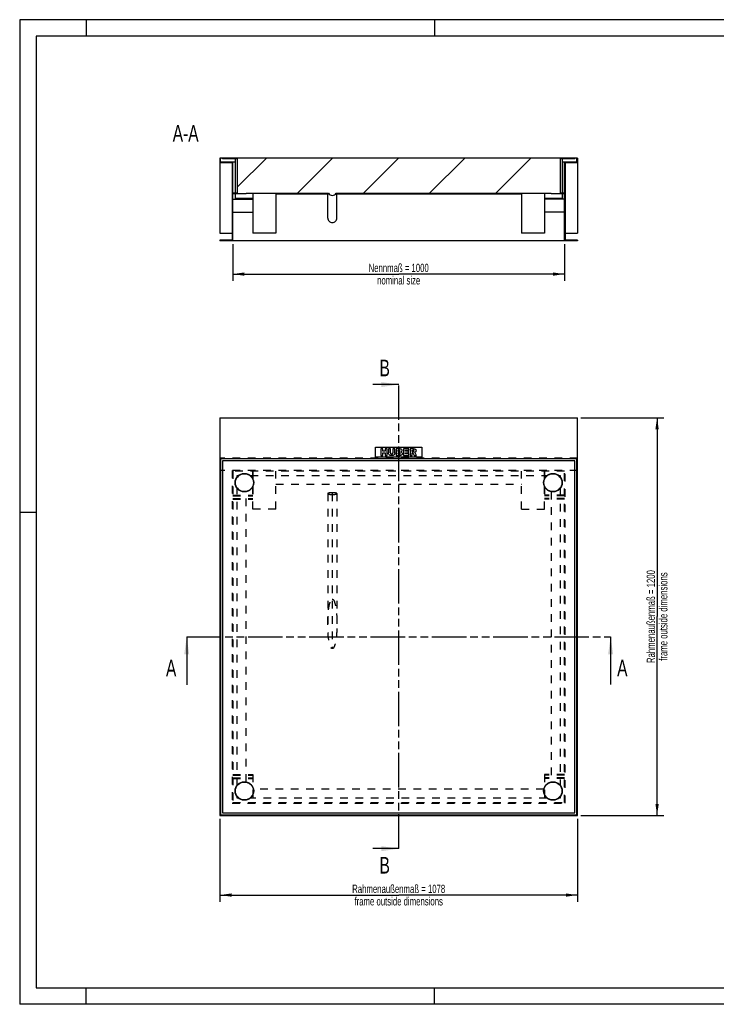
# Model space of a CAD drawing. Header units: millimetres. Extents: x 0 to 4200, y 0 to 2970.
# Tile 1 of 2: x 0 to 2100, y 0 to 2970. Entities that reach past the tile are written whole.
import ezdxf

# ---------------------------------------------------------------- set-up
doc = ezdxf.new("R2010")
doc.units = ezdxf.units.MM
doc.header["$LTSCALE"] = 231
doc.linetypes.add('HIDDEN', pattern=[0.2, 0.1, -0.1])
doc.linetypes.add('PHANTOM', pattern=[0.8, 0.45, -0.05, 0.1, -0.05, 0.1, -0.05])
doc.layers.get('0').update_dxf_attribs({"linetype": 'CONTINUOUS'})
for name, color, linetype in [('_2D-BEM', 7, 'CONTINUOUS'), ('_ACHSEN', 7, 'CONTINUOUS'), ('_KURVEN', 7, 'CONTINUOUS'), ('_ZEICHNUNGSELEM', 7, 'CONTINUOUS'), ('DEFAULT_2', 8, 'HIDDEN'), ('HATCHING_BL0', 7, 'CONTINUOUS'), ('HATCHING_BL1', 7, 'CONTINUOUS')]:
    doc.layers.add(name, color=color, linetype=linetype)
doc.styles.get("Standard").update_dxf_attribs({"font": 'txt', "width": 0.7})
doc.dimstyles.new('DIMSTYLE_1', dxfattribs={"dimtxt": 25, "dimasz": 35, "dimexe": 2, "dimexo": 1, "dimtad": 1, "dimdec": 1, "dimtxsty": 'Standard', "dimblk": '_FILLED', "dimblk1": '_FILLED', "dimblk2": '_FILLED', "dimcen": 0.09, "dimadec": 1, "dimazin": 2, "dimtp": 0.8, "dimtm": 0.8, "dimtfac": 1, "dimtdec": 1, "dimtofl": 0, "dimtmove": 0, "dimatfit": 3, "dimldrblk": '_FILLED', "dimfxl": 1, "dimtolj": 1, "dimarcsym": 0})
doc.dimstyles.new('DIMSTYLE_3', dxfattribs={"dimtxt": 25, "dimasz": 35, "dimexe": 2, "dimexo": 1, "dimtad": 1, "dimdec": 1, "dimtxsty": 'Standard', "dimblk": '_FILLED', "dimblk1": '_FILLED', "dimblk2": '_FILLED', "dimcen": 0.09, "dimadec": 1, "dimazin": 2, "dimtp": 1.2, "dimtm": 1.2, "dimtfac": 1, "dimtdec": 1, "dimtofl": 0, "dimtmove": 0, "dimatfit": 3, "dimldrblk": '_FILLED', "dimfxl": 1, "dimtolj": 1, "dimarcsym": 0})
doc.dimstyles.get("Standard").update_dxf_attribs({"dimtxt": 25, "dimasz": 35, "dimexe": 2, "dimexo": 1, "dimtad": 1, "dimdec": 1, "dimtxsty": 'Standard', "dimblk": '_FILLED', "dimblk1": '_FILLED', "dimblk2": '_FILLED', "dimcen": 0.09, "dimadec": 1, "dimazin": 2, "dimtol": 1, "dimtp": 0.1, "dimtm": 0.1, "dimtfac": 1, "dimtdec": 1, "dimtofl": 0, "dimtmove": 0, "dimatfit": 3, "dimldrblk": '_FILLED', "dimfxl": 1, "dimtolj": 1, "dimarcsym": 0})

# ---------------------------------------------------------------- blocks, each defined once
blk = doc.blocks.new('_FILLED')
at = {"color": 0, "linetype": 'ByBlock'}
blk.add_solid([(0, 0), (-1, 0.143), (-1, -0.143)], dxfattribs=at)
blk = doc.blocks.new('*D2')
at = {"layer": '_2D-BEM', "color": 2, "linetype": 'Continuous', "transparency": 16777216}
for p, q in [((642.5, 2292.6), (642.5, 2182.6)), ((1642.5, 2292.6), (1642.5, 2182.6)), ((642.5, 2202.6), (1142.5, 2202.6)), ((1642.5, 2202.6), (1142.5, 2202.6))]:
    blk.add_line(p, q, dxfattribs=at)
at = {"layer": '_2D-BEM', "color": 2, "linetype": 'Continuous', "transparency": 16777216, "xscale": 35, "yscale": 35, "zscale": 35, "rotation": 180}
blk.add_blockref('_FILLED', (642.5, 2202.6), dxfattribs=at)
at = {"layer": '_2D-BEM', "color": 2, "linetype": 'Continuous', "transparency": 16777216, "xscale": 35, "yscale": 35, "zscale": 35}
blk.add_blockref('_FILLED', (1642.5, 2202.6), dxfattribs=at)
at = {"layer": '_2D-BEM', "color": 2, "linetype": 'Continuous', "transparency": 16777216, "insert": (1142.5, 2233.8), "char_height": 25, "width": 393.214, "attachment_point": 2, "line_spacing_factor": 0.9}
blk.add_mtext('Nennmaß = 1000\\Pnominal size', dxfattribs=at)
blk = doc.blocks.new('*D6')
at = {"layer": '_2D-BEM', "color": 2, "linetype": 'Continuous', "transparency": 16777216}
for p, q in [((1691.5, 1769.5), (1941.5, 1769.5)), ((1921.5, 1769.5), (1921.5, 1169.5)), ((1921.5, 569.5), (1921.5, 1169.5)), ((1691.5, 569.5), (1941.5, 569.5))]:
    blk.add_line(p, q, dxfattribs=at)
at = {"layer": '_2D-BEM', "color": 2, "linetype": 'Continuous', "transparency": 16777216, "xscale": 35, "yscale": 35, "zscale": 35}
for p, rotation in [((1921.5, 1769.5), 90), ((1921.5, 569.5), 270)]:
    blk.add_blockref('_FILLED', p, dxfattribs=dict(at, rotation=rotation))
at = {"layer": '_2D-BEM', "color": 2, "linetype": 'Continuous', "transparency": 16777216, "insert": (1890.2, 1169.5), "char_height": 25, "width": 629.464, "attachment_point": 2, "rotation": 90, "line_spacing_factor": 0.9}
blk.add_mtext('Rahmenaußenmaß = 1200\\Pframe outside dimensions', dxfattribs=at)
blk = doc.blocks.new('*D7')
at = {"layer": '_2D-BEM', "color": 2, "linetype": 'Continuous', "transparency": 16777216}
for p, q in [((603.5, 559.5), (603.5, 309.5)), ((1681.5, 559.5), (1681.5, 309.5)), ((603.5, 329.5), (1142.5, 329.5)), ((1681.5, 329.5), (1142.5, 329.5))]:
    blk.add_line(p, q, dxfattribs=at)
at = {"layer": '_2D-BEM', "color": 2, "linetype": 'Continuous', "transparency": 16777216, "xscale": 35, "yscale": 35, "zscale": 35, "rotation": 180}
blk.add_blockref('_FILLED', (603.5, 329.5), dxfattribs=at)
at = {"layer": '_2D-BEM', "color": 2, "linetype": 'Continuous', "transparency": 16777216, "xscale": 35, "yscale": 35, "zscale": 35}
blk.add_blockref('_FILLED', (1681.5, 329.5), dxfattribs=at)
at = {"layer": '_2D-BEM', "color": 2, "linetype": 'Continuous', "transparency": 16777216, "insert": (1142.5, 360.7), "char_height": 25, "width": 629.464, "attachment_point": 2, "line_spacing_factor": 0.9}
blk.add_mtext('Rahmenaußenmaß = 1078\\Pframe outside dimensions', dxfattribs=at)
blk = doc.blocks.new('XSEC_FILLED')
at = {"color": 0, "linetype": 'ByBlock'}
blk.add_solid([(0, 0), (-1, 0.143), (-1, -0.143)], dxfattribs=at)
blk = doc.blocks.new('HATCHING_BL0', base_point=(1142.5, 1036.3))
at = {"layer": 'HATCHING_BL0', "color": 7, "linetype": 'PHANTOM'}
blk.add_line((503.5, 1108.5), (1781.5, 1108.5), dxfattribs=at)
at = {"layer": 'HATCHING_BL0', "color": 7, "linetype": 'Continuous', "char_height": 50, "width": 64.286, "attachment_point": 1, "line_spacing_factor": 0.9}
for insert in [(1801.1, 1039.6), (441, 1039.1)]:
    blk.add_mtext('A', dxfattribs=dict(at, insert=insert))
at = {"layer": 'HATCHING_BL0', "color": 7, "linetype": 'Continuous'}
for points in [[(503.5, 1108.5), (503.5, 964.1)], [(1781.5, 1108.5), (1781.5, 964.6)]]:
    blk.add_leader(points, dimstyle='Standard', override={"dimasz": 52.5, "dimtad": 0, "dimldrblk": 'XSEC_FILLED'}, dxfattribs=at)
blk = doc.blocks.new('HATCHING_BL1', base_point=(1103.7, 1169.5))
at = {"layer": 'HATCHING_BL1', "color": 7, "linetype": 'PHANTOM'}
blk.add_line((1142.5, 469.5), (1142.5, 1869.5), dxfattribs=at)
at = {"layer": 'HATCHING_BL1', "color": 7, "linetype": 'Continuous', "char_height": 50, "width": 58.929, "attachment_point": 1, "line_spacing_factor": 0.9}
for insert in [(1084.7, 1944.5), (1084.7, 444.5)]:
    blk.add_mtext('B', dxfattribs=dict(at, insert=insert))
at = {"layer": 'HATCHING_BL1', "color": 7, "linetype": 'Continuous'}
for points in [[(1142.5, 1869.5), (1065, 1869.5)], [(1142.5, 469.5), (1065, 469.5)]]:
    blk.add_leader(points, dimstyle='Standard', override={"dimasz": 52.5, "dimtad": 0, "dimldrblk": 'XSEC_FILLED'}, dxfattribs=at)

msp = doc.modelspace()

# ---------------------------------------------------------------- hatches: boundary and pattern name
at = {"linetype": 'Continuous'}
h = msp.add_hatch(dxfattribs=at)
h.set_pattern_fill('ANSI31', color=2, style=0, pattern_type=2)
h.set_pattern_definition([(45, (1142.45, 2552.58), (-99.702, 99.702), [])])
edge = h.paths.add_edge_path()
edge.add_line((1681.45, 2538.58), (1644.45, 2538.58))
edge.add_line((1644.45, 2538.58), (1644.45, 2304.58))
edge.add_line((1681.45, 2304.58), (1644.45, 2304.58))
edge.add_line((1681.45, 2304.58), (1681.45, 2302.58))
edge.add_line((1681.45, 2302.58), (1642.45, 2302.58))
edge.add_line((1642.45, 2302.58), (1642.45, 2444.58))
edge.add_line((1642.45, 2444.58), (1602.45, 2444.58))
edge.add_line((1602.45, 2444.58), (1602.45, 2446.58))
edge.add_line((954.4, 2446.58), (1602.45, 2446.58))
edge.add_spline(control_points=[(942.45, 2439.77), (942.73, 2439.77), (943.29, 2439.78), (944.12, 2439.86), (944.95, 2439.99), (945.77, 2440.16), (946.58, 2440.39), (947.37, 2440.67), (948.15, 2440.99), (948.91, 2441.36), (949.64, 2441.78), (950.35, 2442.24), (951.03, 2442.74), (951.68, 2443.29), (952.3, 2443.88), (952.89, 2444.5), (953.43, 2445.16), (953.94, 2445.85), (954.25, 2446.34), (954.4, 2446.58)], knot_values=[0, 0, 0, 0, 0.0588235, 0.1176471, 0.1764706, 0.2352941, 0.2941176, 0.3529412, 0.4117647, 0.4705882, 0.5294118, 0.5882353, 0.6470588, 0.7058824, 0.7647059, 0.8235294, 0.8823529, 0.9411765, 1, 1, 1, 1], degree=3, periodic=0)
edge.add_spline(control_points=[(930.51, 2446.58), (930.66, 2446.34), (930.97, 2445.85), (931.48, 2445.16), (932.02, 2444.5), (932.61, 2443.88), (933.22, 2443.29), (933.88, 2442.74), (934.56, 2442.24), (935.27, 2441.78), (936, 2441.36), (936.76, 2440.99), (937.54, 2440.67), (938.33, 2440.39), (939.14, 2440.16), (939.96, 2439.99), (940.78, 2439.86), (941.62, 2439.78), (942.18, 2439.77), (942.45, 2439.77)], knot_values=[0, 0, 0, 0, 0.0588235, 0.1176471, 0.1764706, 0.2352941, 0.2941176, 0.3529412, 0.4117647, 0.4705882, 0.5294118, 0.5882353, 0.6470588, 0.7058824, 0.7647059, 0.8235294, 0.8823529, 0.9411765, 1, 1, 1, 1], degree=3, periodic=0)
edge.add_line((682.45, 2446.58), (930.51, 2446.58))
edge.add_line((682.45, 2444.58), (682.45, 2446.58))
edge.add_line((682.45, 2444.58), (642.45, 2444.58))
edge.add_line((642.45, 2302.58), (642.45, 2444.58))
edge.add_line((642.45, 2302.58), (603.45, 2302.58))
edge.add_line((603.45, 2304.58), (603.45, 2302.58))
edge.add_line((640.45, 2304.58), (603.45, 2304.58))
edge.add_line((640.45, 2538.58), (640.45, 2304.58))
edge.add_line((640.45, 2538.58), (603.45, 2538.58))
edge.add_line((603.45, 2552.58), (603.45, 2538.58))
edge.add_line((605.45, 2552.58), (603.45, 2552.58))
edge.add_line((605.45, 2540.58), (605.45, 2552.58))
edge.add_line((642.45, 2540.58), (605.45, 2540.58))
edge.add_line((642.45, 2446.58), (642.45, 2540.58))
edge.add_line((655.95, 2446.58), (642.45, 2446.58))
edge.add_line((655.95, 2550.58), (655.95, 2446.58))
edge.add_line((655.95, 2550.58), (611.45, 2550.58))
edge.add_line((611.45, 2550.58), (611.45, 2552.58))
edge.add_line((1673.45, 2552.58), (611.45, 2552.58))
edge.add_line((1673.45, 2550.58), (1673.45, 2552.58))
edge.add_line((1673.45, 2550.58), (1628.95, 2550.58))
edge.add_line((1628.95, 2550.58), (1628.95, 2446.58))
edge.add_line((1642.45, 2446.58), (1628.95, 2446.58))
edge.add_line((1642.45, 2446.58), (1642.45, 2540.58))
edge.add_line((1679.45, 2540.58), (1642.45, 2540.58))
edge.add_line((1679.45, 2540.58), (1679.45, 2552.58))
edge.add_line((1681.45, 2552.58), (1679.45, 2552.58))
edge.add_line((1681.45, 2552.58), (1681.45, 2538.58))

# ---------------------------------------------------------------- linework, layer by layer
at = {"color": 3, "linetype": 'Continuous'}
for p, q in [((0, 2970), (0, 0)), ((4200, 2970), (0, 2970)), ((200, 2970), (200, 2920)), ((1250, 2970), (1250, 2920)), ((0, 1485), (50, 1485)), ((200, 0), (200, 50)), ((1250, 0), (1250, 50)), ((4200, 0), (0, 0))]:
    msp.add_line(p, q, dxfattribs=at)
at = {"color": 5, "linetype": 'Continuous'}
for p, q in [((50, 2920), (50, 50)), ((4150, 2920), (50, 2920)), ((50, 50), (4150, 50))]:
    msp.add_line(p, q, dxfattribs=at)
at = {"color": 7, "linetype": 'Continuous'}
for p, q in [((603.45, 2552.58), (603.45, 2325.58)), ((1681.45, 2552.58), (603.45, 2552.58)), ((640.45, 2538.58), (603.45, 2538.58)), ((605.45, 2540.58), (605.45, 2552.58)), ((649.45, 2540.58), (605.45, 2540.58)), ((611.45, 2550.58), (611.45, 2552.58)), ((655.95, 2550.58), (611.45, 2550.58)), ((640.45, 2538.58), (640.45, 2304.58)), ((642.45, 2446.58), (642.45, 2540.58)), ((649.45, 2550.58), (649.45, 2446.58)), ((655.95, 2550.58), (655.95, 2446.58)), ((1673.45, 2550.58), (1628.95, 2550.58)), ((1628.95, 2550.58), (1628.95, 2446.58)), ((1635.45, 2550.58), (1635.45, 2446.58)), ((1679.45, 2540.58), (1635.45, 2540.58)), ((1642.45, 2446.58), (1642.45, 2540.58)), ((1681.45, 2538.58), (1644.45, 2538.58)), ((1644.45, 2538.58), (1644.45, 2304.58)), ((1673.45, 2550.58), (1673.45, 2552.58)), ((1679.45, 2540.58), (1679.45, 2552.58)), ((1681.45, 2552.58), (1681.45, 2325.58)), ((655.95, 2446.58), (642.45, 2446.58)), ((642.45, 2302.58), (642.45, 2444.58)), ((682.45, 2444.58), (642.45, 2444.58)), ((649.45, 2444.58), (649.45, 2430.58)), ((682.45, 2444.58), (682.45, 2446.58)), ((682.45, 2446.58), (930.51, 2446.58)), ((702.45, 2446.58), (702.45, 2325.58)), ((772.45, 2446.58), (772.45, 2325.58)), ((772.45, 2444.58), (928.45, 2444.58)), ((928.45, 2371.58), (928.45, 2446.58)), ((954.4, 2446.58), (1602.45, 2446.58)), ((956.45, 2371.58), (956.45, 2446.58)), ((956.45, 2444.58), (1512.45, 2444.58)), ((1512.45, 2446.58), (1512.45, 2325.58)), ((1582.45, 2446.58), (1582.45, 2325.58)), ((1602.45, 2444.58), (1602.45, 2446.58)), ((1642.45, 2444.58), (1602.45, 2444.58)), ((1642.45, 2446.58), (1628.95, 2446.58)), ((1635.45, 2444.58), (1635.45, 2430.58)), ((1642.45, 2302.58), (1642.45, 2444.58)), ((642.45, 2429.08), (702.45, 2429.08)), ((1642.45, 2429.08), (1582.45, 2429.08)), ((642.45, 2389.6), (702.45, 2389.6)), ((642.45, 2389.08), (702.45, 2389.08)), ((1642.45, 2389.6), (1582.45, 2389.6)), ((1642.45, 2389.08), (1582.45, 2389.08)), ((603.45, 2325.58), (640.45, 2325.58)), ((772.45, 2325.58), (702.45, 2325.58)), ((1582.45, 2325.58), (1512.45, 2325.58)), ((1644.45, 2325.58), (1681.45, 2325.58)), ((603.45, 2304.58), (603.45, 2302.58)), ((640.45, 2304.58), (603.45, 2304.58)), ((1681.45, 2302.58), (603.45, 2302.58)), ((1681.45, 2304.58), (1644.45, 2304.58)), ((1681.45, 2304.58), (1681.45, 2302.58)), ((603.45, 1769.49), (603.45, 569.49)), ((603.45, 1769.49), (1681.45, 1769.49)), ((1681.45, 569.49), (1681.45, 1769.49)), ((605.45, 1645.49), (605.45, 571.49)), ((1679.45, 1645.49), (605.45, 1645.49)), ((611.45, 1639.49), (611.45, 577.49)), ((1673.45, 1639.49), (611.45, 1639.49)), ((1673.45, 577.49), (1673.45, 1639.49)), ((1679.45, 571.49), (1679.45, 1645.49)), ((603.45, 569.49), (1681.45, 569.49)), ((605.45, 571.49), (1679.45, 571.49)), ((611.45, 577.49), (1673.45, 577.49))]:
    msp.add_line(p, q, dxfattribs=at)
for centre in [(677.45, 1573.49), (1607.45, 1573.49), (677.45, 643.49), (1607.45, 643.49)]:
    msp.add_circle(centre, 27, dxfattribs=at)
msp.add_ellipse((942.45, 2454.02), major_axis=(0, 14.25), ratio=0.9822758, start_param=8.4028313, end_param=10.4467247, dxfattribs=at)
for points, knots in [([(928.45, 2371.58), (928.45, 2369.79), (929.19, 2366.16), (932.31, 2361.59), (936.97, 2358.54), (940.64, 2357.83), (942.45, 2357.83)], [0, 0, 0, 0, 0.2479313, 0.4970795, 0.7479384, 1, 1, 1, 1]), ([(942.45, 2357.83), (944.27, 2357.83), (947.94, 2358.54), (952.6, 2361.59), (955.72, 2366.16), (956.45, 2369.79), (956.45, 2371.58)], [0, 0, 0, 0, 0.2520616, 0.5029205, 0.7520687, 1, 1, 1, 1])]:
    msp.add_open_spline(points, degree=3, knots=knots, dxfattribs=at)
at = {"layer": '_ACHSEN', "color": 7, "linetype": 'Continuous'}
for p, q in [((702.45, 2430.58), (649.45, 2430.58)), ((1635.45, 2430.58), (1582.45, 2430.58))]:
    msp.add_line(p, q, dxfattribs=at)
at = {"layer": '_ACHSEN', "color": 8, "linetype": 'HIDDEN'}
for p, q in [((702.45, 1493.49), (702.45, 1608.49)), ((1582.45, 1493.49), (1582.45, 1608.49)), ((655.95, 1591.43), (655.95, 1594.99)), ((655.95, 1594.99), (659.52, 1594.99)), ((695.39, 1594.99), (1589.52, 1594.99)), ((1625.39, 1594.99), (1628.95, 1594.99)), ((1628.95, 1594.99), (1628.95, 1591.43)), ((655.95, 661.43), (655.95, 1555.56)), ((682.45, 671.04), (682.45, 1545.94)), ((1602.45, 1545.94), (1602.45, 671.04)), ((1628.95, 1555.56), (1628.95, 661.43)), ((655.95, 621.99), (655.95, 625.56)), ((1579.9, 648.49), (705, 648.49)), ((1628.95, 625.56), (1628.95, 621.99)), ((659.52, 621.99), (655.95, 621.99)), ((1589.52, 621.99), (695.39, 621.99)), ((1628.95, 621.99), (1625.39, 621.99))]:
    msp.add_line(p, q, dxfattribs=at)
at = {"layer": '_ACHSEN', "color": 7, "linetype": 'Continuous'}
for centre in [(677.45, 1573.49), (1607.45, 1573.49), (677.45, 643.49), (1607.45, 643.49)]:
    msp.add_circle(centre, 28, dxfattribs=at)
at = {"layer": '_KURVEN', "color": 4, "linetype": 'Continuous'}
for p, q in [((1072.45, 1650.49), (1072.45, 1680.49)), ((1072.45, 1680.49), (1212.45, 1680.49)), ((1088.36, 1675.49), (1088.36, 1655.49)), ((1094.54, 1675.49), (1088.36, 1675.49)), ((1094.54, 1668.5), (1094.54, 1675.49)), ((1101.3, 1668.5), (1094.54, 1668.5)), ((1094.54, 1655.49), (1094.54, 1663.58)), ((1094.54, 1663.58), (1101.3, 1663.58)), ((1101.3, 1675.49), (1101.3, 1668.5)), ((1107.5, 1675.49), (1101.3, 1675.49)), ((1101.3, 1663.58), (1101.3, 1655.49)), ((1107.5, 1655.49), (1107.5, 1675.49)), ((1111.62, 1675.49), (1111.62, 1663.57)), ((1117.79, 1675.49), (1111.62, 1675.49)), ((1117.79, 1663.28), (1117.79, 1675.49)), ((1124.62, 1675.49), (1124.62, 1663.28)), ((1130.79, 1675.49), (1124.62, 1675.49)), ((1130.79, 1663.57), (1130.79, 1675.49)), ((1134.9, 1675.49), (1134.9, 1655.49)), ((1146.47, 1675.49), (1134.9, 1675.49)), ((1141.13, 1667.65), (1141.13, 1671.44)), ((1141.13, 1671.44), (1143.86, 1671.44)), ((1143.82, 1667.65), (1141.13, 1667.65)), ((1141.13, 1659.79), (1141.13, 1663.84)), ((1141.13, 1663.84), (1144.27, 1663.84)), ((1156.6, 1675.49), (1156.6, 1655.49)), ((1173.16, 1675.49), (1156.6, 1675.49)), ((1162.8, 1668.04), (1162.8, 1671.22)), ((1162.8, 1671.22), (1173.16, 1671.22)), ((1172.41, 1668.04), (1162.8, 1668.04)), ((1162.8, 1660.02), (1162.8, 1663.97)), ((1162.8, 1663.97), (1172.41, 1663.97)), ((1172.41, 1663.97), (1172.41, 1668.04)), ((1173.16, 1671.22), (1173.16, 1675.49)), ((1176.87, 1675.49), (1176.87, 1655.49)), ((1187.18, 1675.49), (1176.87, 1675.49)), ((1183.08, 1667.39), (1183.08, 1671.46)), ((1183.08, 1671.46), (1185.8, 1671.46)), ((1185.69, 1667.39), (1183.08, 1667.39)), ((1183.08, 1655.49), (1183.08, 1663.61)), ((1183.08, 1663.61), (1183.63, 1663.61)), ((1212.45, 1680.49), (1212.45, 1650.49)), ((1212.45, 1650.49), (1072.45, 1650.49)), ((1088.36, 1655.49), (1094.54, 1655.49)), ((1101.3, 1655.49), (1107.5, 1655.49)), ((1134.9, 1655.49), (1145.57, 1655.49)), ((1144.28, 1659.79), (1141.13, 1659.79)), ((1156.6, 1655.49), (1173.46, 1655.49)), ((1173.46, 1660.02), (1162.8, 1660.02)), ((1173.46, 1655.49), (1173.46, 1660.02)), ((1176.87, 1655.49), (1183.08, 1655.49)), ((1186.26, 1661.61), (1189.56, 1655.49)), ((1189.56, 1655.49), (1196.55, 1655.49)), ((1196.55, 1655.49), (1193.55, 1661.28))]:
    msp.add_line(p, q, dxfattribs=at)
at = {"layer": '_KURVEN', "color": 8, "linetype": 'HIDDEN'}
msp.add_line((942.45, 1540.49), (942.45, 1074.09), dxfattribs=at)
at = {"layer": '_KURVEN', "color": 4, "linetype": 'Continuous'}
for points in [[(1112.19, 1660.19), (1111.81, 1661.47), (1111.62, 1662.59), (1111.62, 1663.57)], [(1117.79, 1663.28), (1117.79, 1662.19), (1118.09, 1661.35), (1118.69, 1660.73)], [(1123.71, 1660.72), (1124.31, 1661.32), (1124.62, 1662.18), (1124.62, 1663.28)], [(1130.79, 1663.57), (1130.79, 1662.38), (1130.6, 1661.28), (1130.23, 1660.23)], [(1143.82, 1667.65), (1144.77, 1667.65), (1145.44, 1667.81), (1145.82, 1668.14)], [(1145.82, 1670.95), (1145.44, 1671.28), (1144.79, 1671.44), (1143.86, 1671.44)], [(1146.53, 1663.3), (1146.1, 1663.65), (1145.35, 1663.84), (1144.27, 1663.84)], [(1146.4, 1669.59), (1146.4, 1670.16), (1146.21, 1670.62), (1145.82, 1670.95)], [(1145.82, 1668.14), (1146.21, 1668.47), (1146.4, 1668.96), (1146.4, 1669.59)], [(1146.47, 1675.49), (1148.39, 1675.49), (1149.86, 1675.02), (1150.9, 1674.06)], [(1147.19, 1661.88), (1147.19, 1662.46), (1146.97, 1662.94), (1146.53, 1663.3)], [(1151.35, 1667.47), (1150.86, 1666.9), (1150.14, 1666.46), (1149.19, 1666.13)], [(1149.19, 1666.13), (1150.63, 1665.78), (1151.68, 1665.19), (1152.36, 1664.35)], [(1150.9, 1674.06), (1151.94, 1673.11), (1152.45, 1671.92), (1152.45, 1670.51)], [(1152.45, 1670.51), (1152.45, 1669.33), (1152.09, 1668.32), (1151.35, 1667.47)], [(1152.36, 1664.35), (1153.04, 1663.5), (1153.38, 1662.45), (1153.38, 1661.18)], [(1185.13, 1663.14), (1184.69, 1663.45), (1184.19, 1663.61), (1183.63, 1663.61)], [(1185.69, 1667.39), (1185.96, 1667.39), (1186.51, 1667.47), (1187.33, 1667.65)], [(1188.1, 1670.93), (1187.69, 1671.28), (1186.92, 1671.46), (1185.8, 1671.46)], [(1187.18, 1675.49), (1189.09, 1675.49), (1190.54, 1675.33), (1191.55, 1675)], [(1187.33, 1667.65), (1187.73, 1667.74), (1188.06, 1667.95), (1188.32, 1668.29)], [(1188.72, 1669.45), (1188.72, 1670.09), (1188.51, 1670.58), (1188.1, 1670.93)], [(1188.32, 1668.29), (1188.58, 1668.62), (1188.72, 1669.01), (1188.72, 1669.45)], [(1192.26, 1665.1), (1191.73, 1664.78), (1191.01, 1664.53), (1190.08, 1664.32)], [(1190.08, 1664.32), (1190.82, 1664.06), (1191.36, 1663.82), (1191.69, 1663.57)], [(1191.55, 1675), (1192.56, 1674.68), (1193.37, 1674.06), (1193.99, 1673.17)], [(1191.69, 1663.57), (1191.92, 1663.41), (1192.25, 1663.07), (1192.69, 1662.52)], [(1194.21, 1667.06), (1193.74, 1666.26), (1193.08, 1665.6), (1192.26, 1665.1)], [(1193.99, 1673.17), (1194.61, 1672.29), (1194.92, 1671.21), (1194.92, 1669.94)], [(1194.92, 1669.94), (1194.92, 1668.82), (1194.68, 1667.87), (1194.21, 1667.06)], [(1113.51, 1657.88), (1112.86, 1658.63), (1112.43, 1659.4), (1112.19, 1660.19)], [(1115.63, 1656.16), (1114.86, 1656.57), (1114.15, 1657.14), (1113.51, 1657.88)], [(1118.51, 1655.36), (1117.37, 1655.49), (1116.4, 1655.75), (1115.63, 1656.16)], [(1121.7, 1655.15), (1120.72, 1655.15), (1119.66, 1655.22), (1118.51, 1655.36)], [(1118.69, 1660.73), (1119.29, 1660.12), (1120.14, 1659.82), (1121.21, 1659.82)], [(1121.21, 1659.82), (1122.28, 1659.82), (1123.11, 1660.12), (1123.71, 1660.72)], [(1126.02, 1655.82), (1124.83, 1655.38), (1123.38, 1655.15), (1121.7, 1655.15)], [(1128.5, 1657.47), (1127.71, 1656.68), (1126.89, 1656.13), (1126.02, 1655.82)], [(1130.23, 1660.23), (1129.86, 1659.18), (1129.29, 1658.26), (1128.5, 1657.47)], [(1144.28, 1659.79), (1145.35, 1659.79), (1146.1, 1659.97), (1146.53, 1660.35)], [(1148.34, 1655.76), (1146.94, 1655.58), (1146.02, 1655.49), (1145.57, 1655.49)], [(1146.53, 1660.35), (1146.97, 1660.73), (1147.19, 1661.24), (1147.19, 1661.88)], [(1150.68, 1656.42), (1150.16, 1656.12), (1149.37, 1655.9), (1148.34, 1655.76)], [(1152.66, 1658.39), (1152.17, 1657.55), (1151.51, 1656.9), (1150.68, 1656.42)], [(1153.38, 1661.18), (1153.38, 1660.15), (1153.14, 1659.2), (1152.66, 1658.39)], [(1186.26, 1661.61), (1185.83, 1662.39), (1185.47, 1662.9), (1185.13, 1663.14)], [(1192.69, 1662.52), (1193.11, 1661.99), (1193.4, 1661.58), (1193.55, 1661.28)]]:
    msp.add_open_spline(points, degree=3, dxfattribs=at)
at = {"layer": 'DEFAULT_2', "color": 8, "linetype": 'HIDDEN'}
for p, q in [((1681.45, 1647.49), (603.45, 1647.49)), ((1681.45, 1610.49), (603.45, 1610.49)), ((640.45, 1610.49), (640.45, 606.49)), ((642.45, 1608.49), (642.45, 608.49)), ((1642.45, 1608.49), (642.45, 1608.49)), ((702.45, 1608.49), (702.45, 1523.49)), ((772.45, 1493.49), (772.45, 1608.49)), ((1512.45, 1493.49), (1512.45, 1608.49)), ((1582.45, 1608.49), (1582.45, 1523.49)), ((1642.45, 608.49), (1642.45, 1608.49)), ((1644.45, 606.49), (1644.45, 1610.49)), ((772.45, 1568.49), (1512.45, 1568.49)), ((642.45, 1535.61), (702.45, 1535.61)), ((642.45, 1534.07), (702.45, 1534.07)), ((642.45, 1525.43), (702.45, 1525.43)), ((642.45, 1523.49), (702.45, 1523.49)), ((928.45, 1540.49), (928.45, 1147.46)), ((956.45, 1540.49), (956.45, 1147.46)), ((1642.45, 1535.61), (1582.45, 1535.61)), ((1642.45, 1534.07), (1582.45, 1534.07)), ((1642.45, 1525.43), (1582.45, 1525.43)), ((1642.45, 1523.49), (1582.45, 1523.49)), ((772.45, 1493.49), (702.45, 1493.49)), ((1512.45, 1493.49), (1582.45, 1493.49)), ((642.45, 693.49), (702.45, 693.49)), ((642.45, 691.56), (702.45, 691.56)), ((702.45, 693.49), (702.45, 608.49)), ((1642.45, 693.49), (1582.45, 693.49)), ((1582.45, 693.49), (1582.45, 608.49)), ((1642.45, 691.56), (1582.45, 691.56)), ((642.45, 682.91), (702.45, 682.91)), ((642.45, 681.38), (702.45, 681.38)), ((1642.45, 682.91), (1582.45, 682.91)), ((1642.45, 681.38), (1582.45, 681.38)), ((640.45, 606.49), (1644.45, 606.49)), ((642.45, 608.49), (1642.45, 608.49))]:
    msp.add_line(p, q, dxfattribs=at)
msp.add_ellipse((942.45, 1147.46), major_axis=(0, 74.69), ratio=0.1874411, dxfattribs=at)
for points, knots in [([(942.45, 1543.12), (941.54, 1543.12), (939.76, 1543.09), (937.16, 1542.94), (934.77, 1542.71), (932.67, 1542.39), (931.15, 1542.06), (930.14, 1541.75), (929.55, 1541.52), (929.08, 1541.28), (928.74, 1541.04), (928.51, 1540.78), (928.45, 1540.58), (928.45, 1540.49)], [0, 0, 0, 0, 0.1867297, 0.3665428, 0.5328206, 0.6795441, 0.8016218, 0.8522089, 0.8954005, 0.9311176, 0.9596184, 0.9818241, 1, 1, 1, 1]), ([(928.45, 1540.49), (928.45, 1540.41), (928.51, 1540.21), (928.74, 1539.95), (929.08, 1539.7), (929.55, 1539.47), (930.14, 1539.24), (931.15, 1538.93), (932.67, 1538.59), (934.77, 1538.28), (937.16, 1538.05), (939.76, 1537.9), (941.54, 1537.87), (942.45, 1537.87)], [0, 0, 0, 0, 0.0181759, 0.0403816, 0.0688824, 0.1045995, 0.1477911, 0.1983782, 0.3204559, 0.4671794, 0.6334572, 0.8132703, 1, 1, 1, 1]), ([(956.45, 1540.49), (956.45, 1540.58), (956.4, 1540.78), (956.17, 1541.04), (955.83, 1541.28), (955.36, 1541.52), (954.77, 1541.75), (953.76, 1542.06), (952.24, 1542.39), (950.14, 1542.71), (947.75, 1542.94), (945.15, 1543.09), (943.37, 1543.12), (942.45, 1543.12)], [0, 0, 0, 0, 0.0181759, 0.0403816, 0.0688824, 0.1045995, 0.1477911, 0.1983782, 0.3204559, 0.4671794, 0.6334572, 0.8132703, 1, 1, 1, 1]), ([(942.45, 1537.87), (943.37, 1537.87), (945.15, 1537.9), (947.75, 1538.05), (950.14, 1538.28), (952.24, 1538.59), (953.76, 1538.93), (954.77, 1539.24), (955.36, 1539.47), (955.83, 1539.7), (956.17, 1539.95), (956.4, 1540.21), (956.45, 1540.41), (956.45, 1540.49)], [0, 0, 0, 0, 0.1867297, 0.3665428, 0.5328206, 0.6795441, 0.8016218, 0.8522089, 0.8954005, 0.9311176, 0.9596184, 0.9818241, 1, 1, 1, 1])]:
    msp.add_open_spline(points, degree=3, knots=knots, dxfattribs=at)

# ---------------------------------------------------------------- block references
at = {"layer": 'HATCHING_BL0'}
msp.add_blockref('HATCHING_BL0', (1142.45, 1036.29), dxfattribs=at)
at = {"layer": 'HATCHING_BL1'}
msp.add_blockref('HATCHING_BL1', (1103.75, 1169.49), dxfattribs=at)

# ---------------------------------------------------------------- texts
at = {"layer": '_ZEICHNUNGSELEM', "color": 2, "linetype": 'Continuous', "insert": (539.31, 2652.22), "char_height": 50, "width": 182.1429, "attachment_point": 3, "line_spacing_factor": 0.9}
msp.add_mtext('A-A', dxfattribs=at)

# ---------------------------------------------------------------- dimensions: what is measured, and where the dimension line sits
at = {"layer": '_2D-BEM', "color": 2, "linetype": 'Continuous'}
for base, p1, p2, text, dimstyle, picture, middle in [((1642.45, 2202.58), (642.45, 2293.58), (1642.45, 2293.58), 'Nennmaß = <>\\Pnominal size', 'DIMSTYLE_1', '*D2', (1142.45, 2202.58)), ((1681.45, 329.49), (603.45, 560.49), (1681.45, 560.49), 'Rahmenaußenmaß = <>\\Pframe outside dimensions', 'DIMSTYLE_3', '*D7', (1142.45, 329.49))]:
    dim = msp.add_linear_dim(base=base, p1=p1, p2=p2, text=text, dimstyle=dimstyle, dxfattribs=at)
    dim.commit()
    dim.dimension.update_dxf_attribs({"geometry": picture, "text_midpoint": middle, "dimtype": 160})
dim = msp.add_linear_dim(base=(1921.45, 569.49), p1=(1690.45, 1769.49), p2=(1690.45, 569.49), angle=270, text='Rahmenaußenmaß = <>\\Pframe outside dimensions', dimstyle='DIMSTYLE_3', dxfattribs=at)
dim.commit()
dim.dimension.update_dxf_attribs({"geometry": '*D6', "text_midpoint": (1921.45, 1169.49), "dimtype": 160})

doc.saveas('drawing.dxf')
